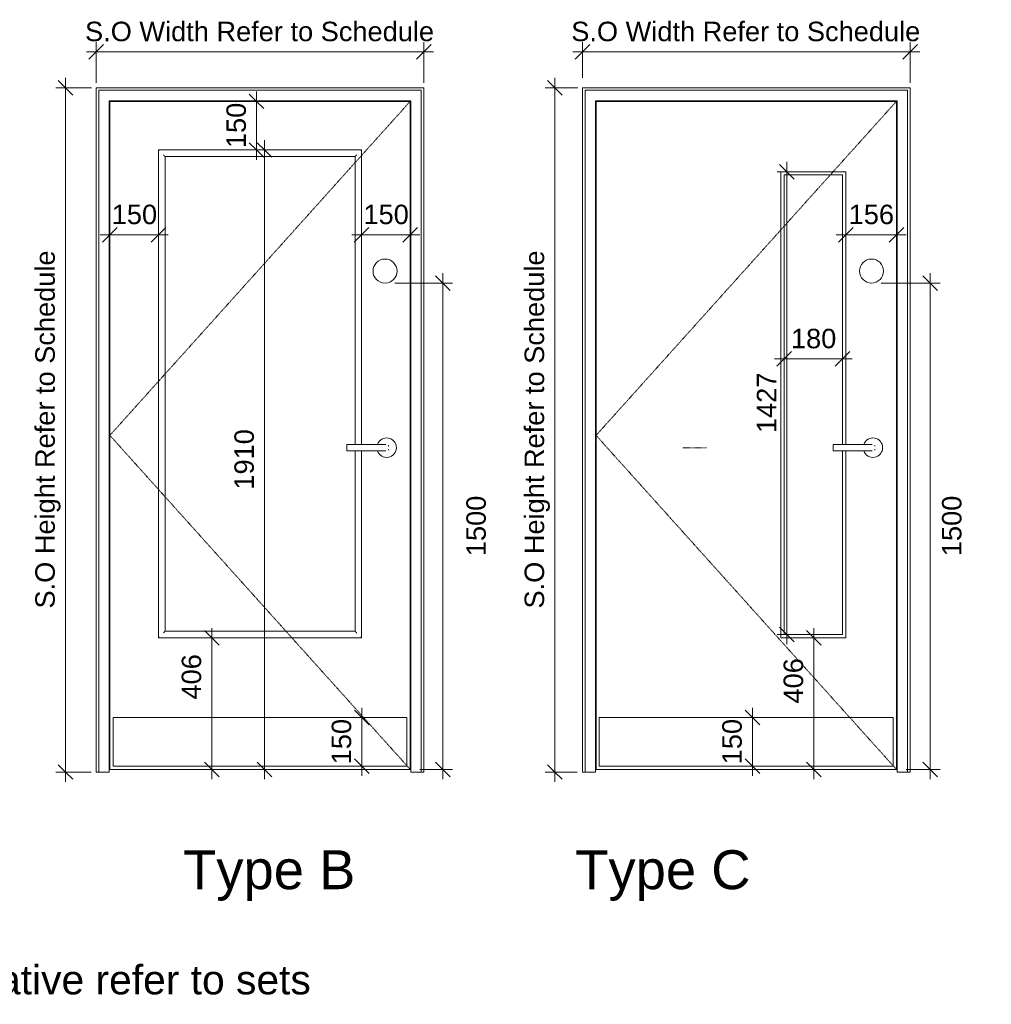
# Model space of a CAD drawing. Header units: millimetres. Extents: x -22631 to 93968, y -17976 to 24175.
# Tile 17 of 19: x 15436 to 18432, y 800 to 3836. Entities that reach past the tile are written whole.
import ezdxf

# ---------------------------------------------------------------- set-up
doc = ezdxf.new("R2010")
doc.units = ezdxf.units.MM
doc.linetypes.add('Dash2', pattern=[3, 1.5, -1.5])
doc.linetypes.add('Elevation Swings', pattern=[3, 2, -1])
for name, color, linetype, lineweight in [('A-ANNO-DIMS', 211, 'Continuous', 9), ('A-ANNO-DIMS-30', 211, 'Continuous', 9), ('A-DETL', 90, 'Continuous', 9), ('A-DOOR', 31, 'Continuous', 9), ('A-DOOR-FRAM', 31, 'Continuous', 18), ('G-ANNO-TEXT', 231, 'Continuous', 9)]:
    doc.layers.add(name, color=color, linetype=linetype, lineweight=lineweight)
doc.styles.add('Arial_3', font='arial.ttf', dxfattribs={"height": 120})
doc.styles.add('Arial_4', font='arial.ttf', dxfattribs={"height": 60})
doc.styles.add('Arial_5', font='arial.ttf', dxfattribs={"height": 90})
doc.dimstyles.new('DKA_-_Dimension_-_Small_-_Black', dxfattribs={"dimscale": 304.8, "dimtxt": 61.215564, "dimasz": 0.147638, "dimexe": 0.098425, "dimexo": 0.098425, "dimgap": 0.049213, "dimtad": 1, "dimdec": 0, "dimzin": 0, "dimdsep": 46, "dimtxsty": 'Arial_4', "dimblk1": 'OBLIQUE', "dimblk2": 'OBLIQUE', "dimsah": 1, "dimcen": 0.09, "dimdle": 0.098425, "dimazin": 0, "dimtfac": 1, "dimtdec": 4, "dimtix": 1, "dimtmove": 0, "dimatfit": 3, "dimfxl": 1, "dimtvp": 1, "dimtolj": 1, "dimtzin": 0, "dimarcsym": 2})
doc.dimstyles.new('DKA_-_Dimension_-_Small_-_Black_1', dxfattribs={"dimscale": 304.8, "dimtxt": 61.215564, "dimasz": 0.147638, "dimexe": 0.098425, "dimexo": 0.098425, "dimgap": 0.049213, "dimtad": 1, "dimdec": 0, "dimzin": 0, "dimdsep": 46, "dimtxsty": 'Arial_4', "dimblk1": 'OBLIQUE', "dimblk2": 'OBLIQUE', "dimsah": 1, "dimcen": 0.09, "dimdle": 0.098425, "dimazin": 0, "dimtfac": 1, "dimtdec": 4, "dimtix": 1, "dimtmove": 2, "dimatfit": 3, "dimfxl": 1, "dimtvp": 1, "dimtolj": 1, "dimtzin": 0, "dimarcsym": 2})

# ---------------------------------------------------------------- blocks, each defined once
blk = doc.blocks.new('Family - ___-3245844-Intermediate Door legend - Ground Floor')
at = {"layer": 'A-DOOR'}
for p, q in [((2649.4, 3583.9), (1723.4, 3583.9)), ((1723.4, 3583.9), (1723.4, 1523.9)), ((2649.4, 1523.9), (2649.4, 3583.9)), ((1873.4, 3433.9), (1873.4, 1929.9)), ((2499.4, 3433.9), (1873.4, 3433.9)), ((2499.4, 2525.9), (2499.4, 3433.9)), ((1893.4, 1949.9), (1893.4, 3413.9)), ((1893.4, 3413.9), (2479.4, 3413.9)), ((2479.4, 3413.9), (2479.4, 2525.9)), ((2559.4, 2525.9), (2454.4, 2525.9)), ((2454.4, 2525.9), (2454.4, 2515.9)), ((2454.4, 2515.9), (2454.4, 2505.9)), ((2454.4, 2505.9), (2559.4, 2505.9)), ((2479.4, 2505.9), (2479.4, 1949.9)), ((2499.4, 1929.9), (2499.4, 2505.9)), ((2479.4, 1949.9), (1893.4, 1949.9)), ((1873.4, 1929.9), (2499.4, 1929.9)), ((1733.4, 1683.9), (1733.4, 1533.9)), ((2639.4, 1683.9), (1733.4, 1683.9)), ((2639.4, 1533.9), (2639.4, 1683.9)), ((1723.4, 1523.9), (2649.4, 1523.9)), ((1733.4, 1533.9), (2639.4, 1533.9))]:
    blk.add_line(p, q, dxfattribs=at)
at = {"layer": 'A-DOOR', "linetype": 'Elevation Swings'}
for p, q in [((2649.4, 3583.9), (1723.4, 2553.9)), ((1723.4, 2553.9), (2649.4, 1523.9))]:
    blk.add_line(p, q, dxfattribs=at)
at = {"layer": 'A-DOOR', "flags": 128}
for points in [[(2574.4, 2525.9), (2572.5, 2525.9), (2567.2, 2525.9), (2559.9, 2525.9), (2559.4, 2525.9)], [(2559.4, 2505.9), (2566.8, 2505.9), (2572.2, 2505.9), (2574.4, 2505.9), (2574.4, 2505.9)]]:
    blk.add_lwpolyline(points, dxfattribs=at)
at = {"layer": 'A-DOOR'}
for centre, radius, start, end in [((2576.9, 2515.9), 30, 0, 160.3657), ((2574.4, 2515.9), 10, 30, 45), ((2576.9, 2515.9), 30, 199.5633, 0), ((2574.4, 2515.9), 10, 315, 330)]:
    blk.add_arc(centre, radius, start, end, dxfattribs=at)
for points, knots in [([(1875.4, 3431.9), (1875.2, 3432.1), (1875, 3432.3), (1874.6, 3432.7), (1874.4, 3432.9), (1874.3, 3433), (1874.1, 3433.2), (1874, 3433.3), (1873.8, 3433.5), (1873.7, 3433.6), (1873.6, 3433.8), (1873.4, 3433.9), (1873.4, 3433.9), (1873.4, 3433.9)], [0, 0, 0, 0, 0.166667, 0.25, 0.333333, 0.375, 0.416667, 0.5, 0.583333, 0.666667, 0.75, 0.833333, 1, 1, 1, 1]), ([(2499.4, 3433.9), (2499.4, 3433.9), (2499.4, 3433.9), (2499.3, 3433.8), (2499.1, 3433.6), (2499, 3433.5), (2498.8, 3433.3), (2498.7, 3433.2), (2498.5, 3433), (2498.4, 3432.9), (2498.2, 3432.7), (2497.8, 3432.3), (2497.6, 3432.1), (2497.4, 3431.9)], [-1, -1, -1, -1, -0.833333, -0.75, -0.666667, -0.583333, -0.5, -0.416667, -0.375, -0.333333, -0.25, -0.166667, 0, 0, 0, 0]), ([(1893.4, 3413.9), (1893.4, 3413.9), (1893.3, 3414), (1893, 3414.3), (1892.7, 3414.6), (1892.4, 3414.9), (1892.2, 3415.1), (1891.9, 3415.4), (1891.5, 3415.9), (1891, 3416.3), (1890.6, 3416.7), (1890.2, 3417.1), (1889.5, 3417.8), (1888.8, 3418.5), (1888.4, 3418.9)], [0, 0, 0, 0, 0.166667, 0.25, 0.333333, 0.416667, 0.458333, 0.5, 0.583333, 0.666667, 0.708333, 0.75, 0.833333, 1, 1, 1, 1]), ([(2484.4, 3418.9), (2484, 3418.5), (2483.3, 3417.8), (2482.5, 3417), (2482, 3416.5), (2481.6, 3416.1), (2481.3, 3415.8), (2480.9, 3415.4), (2480.6, 3415.1), (2480.4, 3414.9), (2480.1, 3414.6), (2479.8, 3414.3), (2479.5, 3414), (2479.4, 3413.9), (2479.4, 3413.9)], [-1, -1, -1, -1, -0.833333, -0.75, -0.666667, -0.625, -0.583333, -0.5, -0.458333, -0.416667, -0.333333, -0.25, -0.166667, 0, 0, 0, 0]), ([(1893.4, 1949.9), (1893.4, 1949.9), (1893.3, 1949.8), (1893, 1949.5), (1892.7, 1949.2), (1892.4, 1948.9), (1892.2, 1948.7), (1891.9, 1948.4), (1891.5, 1948), (1891, 1947.5), (1890.6, 1947.1), (1890.2, 1946.7), (1889.5, 1946), (1888.8, 1945.3), (1888.4, 1944.9)], [0, 0, 0, 0, 0.166667, 0.25, 0.333333, 0.416667, 0.458333, 0.5, 0.583333, 0.666667, 0.708333, 0.75, 0.833333, 1, 1, 1, 1]), ([(2479.4, 1949.9), (2479.4, 1949.9), (2479.5, 1949.8), (2479.8, 1949.5), (2480.1, 1949.2), (2480.4, 1948.9), (2480.6, 1948.7), (2480.9, 1948.4), (2481.4, 1948), (2481.8, 1947.5), (2482.2, 1947.1), (2482.6, 1946.7), (2483.3, 1946), (2484, 1945.3), (2484.4, 1944.9)], [0, 0, 0, 0, 0.166667, 0.25, 0.333333, 0.416667, 0.458333, 0.5, 0.583333, 0.666667, 0.708333, 0.75, 0.833333, 1, 1, 1, 1]), ([(1875.4, 1931.9), (1875.2, 1931.7), (1875, 1931.5), (1874.6, 1931.1), (1874.4, 1930.9), (1874.3, 1930.8), (1874.1, 1930.6), (1874, 1930.5), (1873.8, 1930.3), (1873.7, 1930.2), (1873.6, 1930), (1873.4, 1929.9), (1873.4, 1929.9), (1873.4, 1929.9)], [0, 0, 0, 0, 0.166667, 0.25, 0.333333, 0.375, 0.416667, 0.5, 0.583333, 0.666667, 0.75, 0.833333, 1, 1, 1, 1]), ([(2497.4, 1931.9), (2497.6, 1931.7), (2497.8, 1931.5), (2498.2, 1931.1), (2498.4, 1930.9), (2498.5, 1930.8), (2498.7, 1930.6), (2498.8, 1930.5), (2499, 1930.3), (2499.1, 1930.2), (2499.3, 1930), (2499.4, 1929.9), (2499.4, 1929.9), (2499.4, 1929.9)], [0, 0, 0, 0, 0.166667, 0.25, 0.333333, 0.375, 0.416667, 0.5, 0.583333, 0.666667, 0.75, 0.833333, 1, 1, 1, 1])]:
    blk.add_open_spline(points, degree=3, knots=knots, dxfattribs=at)
at = {"layer": 'A-DOOR-FRAM', "lineweight": 9}
for p, q in [((1681.4, 3625.9), (2691.4, 3625.9)), ((1681.4, 1515.9), (1681.4, 3625.9)), ((1689.4, 3617.9), (1689.4, 1515.9)), ((1689.4, 3617.9), (2683.4, 3617.9)), ((2683.4, 3617.9), (2683.4, 1515.9)), ((2691.4, 3625.9), (2691.4, 1515.9)), ((1721.4, 1515.9), (1721.4, 3585.9)), ((2651.4, 3585.9), (1721.4, 3585.9)), ((1721.4, 3585.9), (2651.4, 3585.9)), ((1721.4, 1515.9), (1721.4, 3585.9)), ((2651.4, 1515.9), (2651.4, 3585.9)), ((2651.4, 3585.9), (2651.4, 1515.9)), ((1721.4, 1515.9), (1681.4, 1515.9)), ((1721.4, 1515.9), (1689.4, 1515.9)), ((2683.4, 1515.9), (2651.4, 1515.9)), ((2691.4, 1515.9), (2651.4, 1515.9))]:
    blk.add_line(p, q, dxfattribs=at)
blk = doc.blocks.new('Family - ___-3245857-Intermediate Door legend - Ground Floor')
at = {"layer": 'A-DOOR'}
for p, q in [((4148.4, 3583.9), (3222.4, 3583.9)), ((3222.4, 3583.9), (3222.4, 1523.9)), ((4148.4, 1523.9), (4148.4, 3583.9)), ((3792.4, 3366.9), (3992.4, 3366.9)), ((3792.4, 1929.9), (3792.4, 3366.9)), ((3802.4, 3356.9), (3802.4, 1939.9)), ((3802.4, 3356.9), (3982.4, 3356.9)), ((3982.4, 2525.9), (3982.4, 3356.9)), ((3992.4, 3366.9), (3992.4, 2525.9)), ((4058.4, 2525.9), (3953.4, 2525.9)), ((3953.4, 2525.9), (3953.4, 2515.9)), ((3953.4, 2515.9), (3953.4, 2505.9)), ((3953.4, 2505.9), (4058.4, 2505.9)), ((3982.4, 1939.9), (3982.4, 2505.9)), ((3992.4, 2505.9), (3992.4, 1929.9)), ((3992.4, 1929.9), (3792.4, 1929.9)), ((3802.4, 1939.9), (3982.4, 1939.9)), ((4138.4, 1683.9), (3232.4, 1683.9)), ((3232.4, 1683.9), (3232.4, 1533.9)), ((4138.4, 1533.9), (4138.4, 1683.9)), ((3222.4, 1523.9), (4148.4, 1523.9)), ((3232.4, 1533.9), (4138.4, 1533.9))]:
    blk.add_line(p, q, dxfattribs=at)
at = {"layer": 'A-DOOR', "linetype": 'Elevation Swings'}
for p, q in [((4148.4, 3583.9), (3222.4, 2553.9)), ((3222.4, 2553.9), (4148.4, 1523.9))]:
    blk.add_line(p, q, dxfattribs=at)
at = {"layer": 'A-DOOR', "flags": 128}
for points in [[(4073.4, 2525.9), (4071.5, 2525.9), (4066.2, 2525.9), (4058.9, 2525.9), (4058.4, 2525.9)], [(4058.4, 2505.9), (4065.8, 2505.9), (4071.2, 2505.9), (4073.4, 2505.9), (4073.4, 2505.9)]]:
    blk.add_lwpolyline(points, dxfattribs=at)
at = {"layer": 'A-DOOR'}
for centre, radius, start, end in [((4075.9, 2515.9), 30, 0, 160.3657), ((4073.4, 2515.9), 10, 30, 45), ((4075.9, 2515.9), 30, 199.5633, 0), ((4073.4, 2515.9), 10, 315, 330)]:
    blk.add_arc(centre, radius, start, end, dxfattribs=at)
at = {"layer": 'A-DOOR-FRAM', "lineweight": 9}
for p, q in [((3180.4, 3625.9), (4190.4, 3625.9)), ((3180.4, 1515.9), (3180.4, 3625.9)), ((3188.4, 3617.9), (3188.4, 1515.9)), ((3188.4, 3617.9), (4182.4, 3617.9)), ((4182.4, 3617.9), (4182.4, 1515.9)), ((4190.4, 3625.9), (4190.4, 1515.9)), ((3220.4, 1515.9), (3220.4, 3585.9)), ((4150.4, 3585.9), (3220.4, 3585.9)), ((3220.4, 3585.9), (4150.4, 3585.9)), ((3220.4, 1515.9), (3220.4, 3585.9)), ((4150.4, 1515.9), (4150.4, 3585.9)), ((4150.4, 3585.9), (4150.4, 1515.9)), ((3220.4, 1515.9), (3180.4, 1515.9)), ((3220.4, 1515.9), (3188.4, 1515.9)), ((4182.4, 1515.9), (4150.4, 1515.9)), ((4190.4, 1515.9), (4150.4, 1515.9))]:
    blk.add_line(p, q, dxfattribs=at)
blk = doc.blocks.new('DIMBLOCK4-Intermediate Door legend - Ground Floor')
at = {"layer": 'A-ANNO-DIMS-30'}
for p, q in [((15672.2, 3736.5), (15672.2, 3766.5)), ((16682.2, 3736.5), (16682.2, 3766.5)), ((15642.2, 3736.5), (16712.2, 3736.5)), ((15672.2, 3736.5), (15672.2, 3640.5)), ((16682.2, 3736.5), (16682.2, 3640.5))]:
    blk.add_line(p, q, dxfattribs=at)
at = {"layer": 'A-ANNO-DIMS-30', "lineweight": 25}
for p, q in [((15672.2, 3736.5), (15649.7, 3714)), ((15672.2, 3736.5), (15694.7, 3759)), ((16682.2, 3736.5), (16659.7, 3714)), ((16682.2, 3736.5), (16704.7, 3759))]:
    blk.add_line(p, q, dxfattribs=at)
at = {"layer": 'A-ANNO-DIMS-30', "color": 0, "insert": (15637.6, 3829.4), "char_height": 60, "width": 1295.133, "attachment_point": 1, "line_spacing_factor": 0.941778, "style": 'Arial_4'}
blk.add_mtext('S.O Width Refer to Schedule', dxfattribs=at)
blk = doc.blocks.new('_Oblique')
at = {"color": 0, "linetype": 'ByBlock', "lineweight": -2}
blk.add_line((-0.5, -0.5), (0.5, 0.5), dxfattribs=at)
blk = doc.blocks.new('DIMBLOCK5-Intermediate Door legend - Ground Floor')
at = {"layer": 'A-ANNO-DIMS-30'}
for p, q in [((17171.2, 3736.5), (17171.2, 3766.5)), ((18181.2, 3736.5), (18181.2, 3766.5)), ((17141.2, 3736.5), (18211.2, 3736.5)), ((17171.2, 3736.5), (17171.2, 3655.9)), ((18181.2, 3736.5), (18181.2, 3640.5))]:
    blk.add_line(p, q, dxfattribs=at)
at = {"layer": 'A-ANNO-DIMS-30', "lineweight": 25}
for p, q in [((17171.2, 3736.5), (17148.7, 3714)), ((17171.2, 3736.5), (17193.7, 3759)), ((18181.2, 3736.5), (18158.7, 3714)), ((18181.2, 3736.5), (18203.7, 3759))]:
    blk.add_line(p, q, dxfattribs=at)
at = {"layer": 'A-ANNO-DIMS-30', "color": 0, "insert": (17136.6, 3829.4), "char_height": 60, "width": 1295.133, "attachment_point": 1, "line_spacing_factor": 0.941778, "style": 'Arial_4'}
blk.add_mtext('S.O Width Refer to Schedule', dxfattribs=at)
blk = doc.blocks.new('DIMBLOCK8-Intermediate Door legend - Ground Floor')
at = {"layer": 'A-ANNO-DIMS-30', "lineweight": 25}
for p, q in [((15577.2, 3625.9), (15554.7, 3648.4)), ((15577.2, 3625.9), (15599.7, 3603.4)), ((15577.2, 1515.9), (15554.7, 1538.4)), ((15577.2, 1515.9), (15599.7, 1493.4))]:
    blk.add_line(p, q, dxfattribs=at)
at = {"layer": 'A-ANNO-DIMS-30'}
for p, q in [((15577.2, 1485.9), (15577.2, 3655.9)), ((15577.2, 3625.9), (15547.2, 3625.9)), ((15577.2, 3625.9), (15657.6, 3625.9)), ((15577.2, 1515.9), (15547.2, 1515.9)), ((15577.2, 1515.9), (15656, 1515.9))]:
    blk.add_line(p, q, dxfattribs=at)
at = {"layer": 'A-ANNO-DIMS-30', "color": 0, "insert": (15484.3, 2020), "char_height": 60, "width": 1322.256, "attachment_point": 1, "rotation": 90, "line_spacing_factor": 0.941778, "style": 'Arial_4'}
blk.add_mtext('S.O Height Refer to Schedule', dxfattribs=at)
blk = doc.blocks.new('DIMBLOCK9-Intermediate Door legend - Ground Floor')
at = {"layer": 'A-ANNO-DIMS-30', "lineweight": 25}
for p, q in [((17085.8, 3625.9), (17063.3, 3648.4)), ((17085.8, 3625.9), (17108.3, 3603.4)), ((17085.8, 1515.9), (17063.3, 1538.4)), ((17085.8, 1515.9), (17108.3, 1493.4))]:
    blk.add_line(p, q, dxfattribs=at)
at = {"layer": 'A-ANNO-DIMS-30'}
for p, q in [((17085.8, 1485.9), (17085.8, 3655.9)), ((17085.8, 3625.9), (17055.8, 3625.9)), ((17085.8, 3625.9), (17156.6, 3625.9)), ((17085.8, 1515.9), (17055.8, 1515.9)), ((17085.8, 1515.9), (17155, 1515.9))]:
    blk.add_line(p, q, dxfattribs=at)
at = {"layer": 'A-ANNO-DIMS-30', "color": 0, "insert": (16992.9, 2020), "char_height": 60, "width": 1322.256, "attachment_point": 1, "rotation": 90, "line_spacing_factor": 0.941778, "style": 'Arial_4'}
blk.add_mtext('S.O Height Refer to Schedule', dxfattribs=at)
blk = doc.blocks.new('DIMBLOCK11-Intermediate Door legend - Ground Floor')
at = {"layer": 'A-ANNO-DIMS-30', "lineweight": 25}
for p, q in [((17695.1, 1683.9), (17672.6, 1706.4)), ((17695.1, 1683.9), (17717.6, 1661.4)), ((17695.1, 1533.9), (17672.6, 1556.4)), ((17695.1, 1533.9), (17717.6, 1511.4))]:
    blk.add_line(p, q, dxfattribs=at)
at = {"layer": 'A-ANNO-DIMS-30'}
for p, q in [((17695.1, 1713.9), (17695.1, 1503.9)), ((17695.1, 1683.9), (17665.1, 1683.9)), ((17695.1, 1683.9), (17696.9, 1683.9)), ((17695.1, 1533.9), (17665.1, 1533.9)), ((17695.1, 1533.9), (17696.9, 1533.9))]:
    blk.add_line(p, q, dxfattribs=at)
at = {"layer": 'A-ANNO-DIMS-30', "color": 0, "insert": (17602.2, 1539.7), "char_height": 60, "width": 166.13, "attachment_point": 1, "rotation": 90, "line_spacing_factor": 0.941778, "style": 'Arial_4'}
blk.add_mtext('150', dxfattribs=at)
blk = doc.blocks.new('DIMBLOCK12-Intermediate Door legend - Ground Floor')
at = {"layer": 'A-ANNO-DIMS-30', "lineweight": 25}
for p, q in [((16491, 1683.9), (16468.5, 1706.4)), ((16491, 1683.9), (16513.5, 1661.4)), ((16491, 1533.9), (16468.5, 1556.4)), ((16491, 1533.9), (16513.5, 1511.4))]:
    blk.add_line(p, q, dxfattribs=at)
at = {"layer": 'A-ANNO-DIMS-30'}
for p, q in [((16491, 1713.9), (16491, 1503.9)), ((16491, 1683.9), (16461, 1683.9)), ((16491, 1683.9), (16492.9, 1683.9)), ((16491, 1533.9), (16461, 1533.9)), ((16491, 1533.9), (16492.9, 1533.9))]:
    blk.add_line(p, q, dxfattribs=at)
at = {"layer": 'A-ANNO-DIMS-30', "color": 0, "insert": (16398.1, 1539.7), "char_height": 60, "width": 166.13, "attachment_point": 1, "rotation": 90, "line_spacing_factor": 0.941778, "style": 'Arial_4'}
blk.add_mtext('150', dxfattribs=at)
blk = doc.blocks.new('DIMBLOCK14-Intermediate Door legend - Ground Floor')
at = {"layer": 'A-ANNO-DIMS-30', "lineweight": 25}
for p, q in [((16741, 3023.6), (16718.5, 3046.1)), ((16741, 3023.6), (16763.5, 3001.1)), ((16741, 1523.9), (16718.5, 1546.4)), ((16741, 1523.9), (16763.5, 1501.4))]:
    blk.add_line(p, q, dxfattribs=at)
at = {"layer": 'A-ANNO-DIMS-30'}
for p, q in [((16741, 1493.9), (16741, 3053.6)), ((16741, 3023.6), (16592.5, 3023.6)), ((16741, 3023.6), (16771, 3023.6)), ((16741, 1523.9), (16670.2, 1523.9)), ((16741, 1523.9), (16771, 1523.9))]:
    blk.add_line(p, q, dxfattribs=at)
at = {"layer": 'A-ANNO-DIMS-30', "color": 0, "insert": (16813.2, 2181.5), "char_height": 60, "width": 221.506, "attachment_point": 1, "rotation": 90, "line_spacing_factor": 0.941778, "style": 'Arial_4'}
blk.add_mtext('1500', dxfattribs=at)
blk = doc.blocks.new('DIMBLOCK16-Intermediate Door legend - Ground Floor')
at = {"layer": 'A-ANNO-DIMS-30', "lineweight": 25}
for p, q in [((18243.6, 3023.6), (18221.1, 3046.1)), ((18243.6, 3023.6), (18266.1, 3001.1)), ((18243.6, 1523.9), (18221.1, 1546.4)), ((18243.6, 1523.9), (18266.1, 1501.4))]:
    blk.add_line(p, q, dxfattribs=at)
at = {"layer": 'A-ANNO-DIMS-30'}
for p, q in [((18243.6, 1493.9), (18243.6, 3053.6)), ((18243.6, 3023.6), (18092.5, 3023.6)), ((18243.6, 3023.6), (18273.6, 3023.6)), ((18243.6, 1523.9), (18169.2, 1523.9)), ((18243.6, 1523.9), (18273.6, 1523.9))]:
    blk.add_line(p, q, dxfattribs=at)
at = {"layer": 'A-ANNO-DIMS-30', "color": 0, "insert": (18279.7, 2181.5), "char_height": 60, "width": 221.506, "attachment_point": 1, "rotation": 90, "line_spacing_factor": 0.941778, "style": 'Arial_4'}
blk.add_mtext('1500', dxfattribs=at)
blk = doc.blocks.new('DIMBLOCK25-Intermediate Door legend - Ground Floor')
at = {"layer": 'A-ANNO-DIMS-30'}
for p, q in [((16191, 3463.9), (16191, 1493.9)), ((16191, 3433.9), (16161, 3433.9)), ((16191, 3433.9), (16192.9, 3433.9)), ((16191, 1523.9), (16161, 1523.9)), ((16191, 1523.9), (16192.9, 1523.9))]:
    blk.add_line(p, q, dxfattribs=at)
at = {"layer": 'A-ANNO-DIMS-30', "lineweight": 25}
for p, q in [((16191, 3433.9), (16168.5, 3456.4)), ((16191, 3433.9), (16213.5, 3411.4)), ((16191, 1523.9), (16168.5, 1546.4)), ((16191, 1523.9), (16213.5, 1501.4))]:
    blk.add_line(p, q, dxfattribs=at)
at = {"layer": 'A-ANNO-DIMS-30', "color": 0, "insert": (16098.1, 2386.6), "char_height": 60, "width": 221.506, "attachment_point": 1, "rotation": 90, "line_spacing_factor": 0.941778, "style": 'Arial_4'}
blk.add_mtext('1910', dxfattribs=at)
blk = doc.blocks.new('DIMBLOCK26-Intermediate Door legend - Ground Floor')
at = {"layer": 'A-ANNO-DIMS-30', "lineweight": 25}
for p, q in [((17801.7, 3366.9), (17779.2, 3389.4)), ((17801.7, 3366.9), (17824.2, 3344.4)), ((17801.7, 1939.9), (17779.2, 1962.4)), ((17801.7, 1939.9), (17824.2, 1917.4))]:
    blk.add_line(p, q, dxfattribs=at)
at = {"layer": 'A-ANNO-DIMS-30'}
for p, q in [((17801.7, 3396.9), (17801.7, 1909.9)), ((17801.7, 3366.9), (17771.7, 3366.9)), ((17801.7, 3366.9), (17803.5, 3366.9)), ((17801.7, 1939.9), (17771.7, 1939.9)), ((17801.7, 1939.9), (17803.5, 1939.9))]:
    blk.add_line(p, q, dxfattribs=at)
at = {"layer": 'A-ANNO-DIMS-30', "color": 0, "insert": (17708.8, 2561.1), "char_height": 60, "width": 221.506, "attachment_point": 1, "rotation": 90, "line_spacing_factor": 0.941778, "style": 'Arial_4'}
blk.add_mtext('1427', dxfattribs=at)
blk = doc.blocks.new('DIMBLOCK28-Intermediate Door legend - Ground Floor')
at = {"layer": 'A-ANNO-DIMS-30', "lineweight": 25}
for p, q in [((17793.2, 2789.6), (17815.7, 2812.1)), ((17973.2, 2789.6), (17995.7, 2812.1)), ((17793.2, 2789.6), (17770.7, 2767.1)), ((17973.2, 2789.6), (17950.7, 2767.1))]:
    blk.add_line(p, q, dxfattribs=at)
at = {"layer": 'A-ANNO-DIMS-30'}
for p, q in [((17763.2, 2789.6), (18003.2, 2789.6)), ((17793.2, 2789.6), (17793.2, 2791.4)), ((17793.2, 2789.6), (17793.2, 2759.6)), ((17973.2, 2789.6), (17973.2, 2791.4)), ((17973.2, 2789.6), (17973.2, 2759.6))]:
    blk.add_line(p, q, dxfattribs=at)
at = {"layer": 'A-ANNO-DIMS-30', "color": 0, "insert": (17814, 2882.5), "char_height": 60, "width": 166.13, "attachment_point": 1, "line_spacing_factor": 0.941778, "style": 'Arial_4'}
blk.add_mtext('180', dxfattribs=at)
blk = doc.blocks.new('DIMBLOCK29-Intermediate Door legend - Ground Floor')
at = {"layer": 'A-ANNO-DIMS-30', "lineweight": 25}
for p, q in [((17884.2, 1929.9), (17861.7, 1952.4)), ((17884.2, 1929.9), (17906.7, 1907.4)), ((17884.2, 1523.9), (17861.7, 1546.4)), ((17884.2, 1523.9), (17906.7, 1501.4))]:
    blk.add_line(p, q, dxfattribs=at)
at = {"layer": 'A-ANNO-DIMS-30'}
for p, q in [((17884.2, 1493.9), (17884.2, 1959.9)), ((17884.2, 1929.9), (17882.3, 1929.9)), ((17884.2, 1929.9), (17914.2, 1929.9)), ((17884.2, 1523.9), (17882.3, 1523.9)), ((17884.2, 1523.9), (17914.2, 1523.9))]:
    blk.add_line(p, q, dxfattribs=at)
at = {"layer": 'A-ANNO-DIMS-30', "color": 0, "insert": (17791.3, 1727.1), "char_height": 60, "width": 166.13, "attachment_point": 1, "rotation": 90, "line_spacing_factor": 0.941778, "style": 'Arial_4'}
blk.add_mtext('406', dxfattribs=at)
blk = doc.blocks.new('DIMBLOCK30-Intermediate Door legend - Ground Floor')
at = {"layer": 'A-ANNO-DIMS-30', "lineweight": 25}
for p, q in [((17983.2, 3172.3), (18005.7, 3194.8)), ((18139.2, 3172.3), (18161.7, 3194.8)), ((17983.2, 3172.3), (17960.7, 3149.8)), ((18139.2, 3172.3), (18116.7, 3149.8))]:
    blk.add_line(p, q, dxfattribs=at)
at = {"layer": 'A-ANNO-DIMS-30'}
for p, q in [((17953.2, 3172.3), (18169.2, 3172.3)), ((17983.2, 3172.3), (17983.2, 3174.2)), ((17983.2, 3172.3), (17983.2, 3142.3)), ((18139.2, 3172.3), (18139.2, 3174.2)), ((18139.2, 3172.3), (18139.2, 3142.3))]:
    blk.add_line(p, q, dxfattribs=at)
at = {"layer": 'A-ANNO-DIMS-30', "color": 0, "insert": (17992, 3265.2), "char_height": 60, "width": 166.13, "attachment_point": 1, "line_spacing_factor": 0.941778, "style": 'Arial_4'}
blk.add_mtext('156', dxfattribs=at)
blk = doc.blocks.new('DIMBLOCK31-Intermediate Door legend - Ground Floor')
at = {"layer": 'A-ANNO-DIMS-30', "lineweight": 25}
for p, q in [((16028.5, 1929.9), (16006, 1952.4)), ((16028.5, 1929.9), (16051, 1907.4)), ((16028.5, 1523.9), (16006, 1546.4)), ((16028.5, 1523.9), (16051, 1501.4))]:
    blk.add_line(p, q, dxfattribs=at)
at = {"layer": 'A-ANNO-DIMS-30'}
for p, q in [((16028.5, 1493.9), (16028.5, 1959.9)), ((16028.5, 1929.9), (16026.7, 1929.9)), ((16028.5, 1929.9), (16058.5, 1929.9)), ((16028.5, 1523.9), (16026.7, 1523.9)), ((16028.5, 1523.9), (16058.5, 1523.9))]:
    blk.add_line(p, q, dxfattribs=at)
at = {"layer": 'A-ANNO-DIMS-30', "color": 0, "insert": (15935.6, 1739.4), "char_height": 60, "width": 166.13, "attachment_point": 1, "rotation": 90, "line_spacing_factor": 0.941778, "style": 'Arial_4'}
blk.add_mtext('406', dxfattribs=at)
blk = doc.blocks.new('DIMBLOCK32-Intermediate Door legend - Ground Floor')
at = {"layer": 'A-ANNO-DIMS-30', "lineweight": 25}
for p, q in [((16490.2, 3172.3), (16512.7, 3194.8)), ((16640.2, 3172.3), (16662.7, 3194.8)), ((16490.2, 3172.3), (16467.7, 3149.8)), ((16640.2, 3172.3), (16617.7, 3149.8))]:
    blk.add_line(p, q, dxfattribs=at)
at = {"layer": 'A-ANNO-DIMS-30'}
for p, q in [((16460.2, 3172.3), (16670.2, 3172.3)), ((16490.2, 3172.3), (16490.2, 3174.2)), ((16490.2, 3172.3), (16490.2, 3142.3)), ((16640.2, 3172.3), (16640.2, 3174.2)), ((16640.2, 3172.3), (16640.2, 3142.3))]:
    blk.add_line(p, q, dxfattribs=at)
at = {"layer": 'A-ANNO-DIMS-30', "color": 0, "insert": (16496, 3265.2), "char_height": 60, "width": 166.13, "attachment_point": 1, "line_spacing_factor": 0.941778, "style": 'Arial_4'}
blk.add_mtext('150', dxfattribs=at)
blk = doc.blocks.new('DIMBLOCK33-Intermediate Door legend - Ground Floor')
at = {"layer": 'A-ANNO-DIMS-30', "lineweight": 25}
for p, q in [((15714.2, 3172.3), (15736.7, 3194.8)), ((15864.2, 3172.3), (15886.7, 3194.8)), ((15714.2, 3172.3), (15691.7, 3149.8)), ((15864.2, 3172.3), (15841.7, 3149.8))]:
    blk.add_line(p, q, dxfattribs=at)
at = {"layer": 'A-ANNO-DIMS-30'}
for p, q in [((15684.2, 3172.3), (15894.2, 3172.3)), ((15714.2, 3172.3), (15714.2, 3174.2)), ((15714.2, 3172.3), (15714.2, 3142.3)), ((15864.2, 3172.3), (15864.2, 3174.2)), ((15864.2, 3172.3), (15864.2, 3142.3))]:
    blk.add_line(p, q, dxfattribs=at)
at = {"layer": 'A-ANNO-DIMS-30', "color": 0, "insert": (15720, 3265.2), "char_height": 60, "width": 166.13, "attachment_point": 1, "line_spacing_factor": 0.941778, "style": 'Arial_4'}
blk.add_mtext('150', dxfattribs=at)
blk = doc.blocks.new('DIMBLOCK34-Intermediate Door legend - Ground Floor')
at = {"layer": 'A-ANNO-DIMS-30'}
for p, q in [((16166.4, 3613.9), (16166.4, 3403.9)), ((16166.4, 3583.9), (16136.4, 3583.9)), ((16166.4, 3583.9), (16168.2, 3583.9)), ((16166.4, 3433.9), (16136.4, 3433.9)), ((16166.4, 3433.9), (16168.2, 3433.9))]:
    blk.add_line(p, q, dxfattribs=at)
at = {"layer": 'A-ANNO-DIMS-30', "lineweight": 25}
for p, q in [((16166.4, 3583.9), (16143.9, 3606.4)), ((16166.4, 3583.9), (16188.9, 3561.4)), ((16166.4, 3433.9), (16143.9, 3456.4)), ((16166.4, 3433.9), (16188.9, 3411.4))]:
    blk.add_line(p, q, dxfattribs=at)
at = {"layer": 'A-ANNO-DIMS-30', "color": 0, "insert": (16073.5, 3439.7), "char_height": 60, "width": 166.13, "attachment_point": 1, "rotation": 90, "line_spacing_factor": 0.941778, "style": 'Arial_4'}
blk.add_mtext('150', dxfattribs=at)

msp = doc.modelspace()

# ---------------------------------------------------------------- linework, layer by layer
at = {"layer": 'A-DETL', "linetype": 'Dash2'}
msp.add_line((17480.2, 2515.9), (17555.2, 2515.9), dxfattribs=at)
at = {"layer": 'A-DETL'}
for centre, start, end in [((16562.5, 3060.6), 0, 180), ((18062.5, 3060.6), 0, 180), ((16562.5, 3060.6), 180, 0), ((18062.5, 3060.6), 180, 0)]:
    msp.add_arc(centre, 37, start, end, dxfattribs=at)

# ---------------------------------------------------------------- block references
at = {"layer": 'A-DOOR', "linetype": 'Elevation Swings'}
for name in ['Family - ___-3245844-Intermediate Door legend - Ground Floor', 'Family - ___-3245857-Intermediate Door legend - Ground Floor']:
    msp.add_blockref(name, (13990.8, 0), dxfattribs=at)

# ---------------------------------------------------------------- texts
at = {"layer": 'G-ANNO-TEXT', "color": 7, "lineweight": 18, "attachment_point": 1}
for s, insert, char_height, width, style in [('Type C', (17149, 1274.6), 120, 654.177, 'Arial_3'), ('Type B', (15940, 1274.6), 120, 644.557, 'Arial_3'), ('NOTE: Ironmongery indicative refer to sets', (13951.2, 920.3), 90, 2938.986, 'Arial_5')]:
    msp.add_mtext(s, dxfattribs=dict(at, insert=insert, char_height=char_height, width=width, style=style))

# ---------------------------------------------------------------- dimensions: what is measured, and where the dimension line sits
at = {"layer": 'A-ANNO-DIMS'}
for base, p1, p2, override, picture, middle in [((16682.2, 3736.5), (15672.2, 3610.5), (16682.2, 3610.5), {"dimpost": '<>', "dimfxl": 1010}, 'DIMBLOCK4-Intermediate Door legend - Ground Floor', (16177.2, 3782.6)), ((18181.2, 3736.5), (17171.2, 3625.9), (18181.2, 3610.5), {"dimpost": '<>', "dimfxl": 1010.116936}, 'DIMBLOCK5-Intermediate Door legend - Ground Floor', (17676.2, 3782.6))]:
    dim = msp.add_linear_dim(base=base, p1=p1, p2=p2, text='S.O Width Refer to Schedule', dimstyle='DKA_-_Dimension_-_Small_-_Black', override=override, dxfattribs=at)
    dim.commit()
    dim.dimension.update_dxf_attribs({"geometry": picture, "text_midpoint": middle})
for base, p1, p2, picture, middle in [((15577.2, 3625.9), (15686, 1515.9), (15687.6, 3625.9), 'DIMBLOCK8-Intermediate Door legend - Ground Floor', (15522.8, 2570.9)), ((17085.8, 3625.9), (17185, 1515.9), (17186.6, 3625.9), 'DIMBLOCK9-Intermediate Door legend - Ground Floor', (17031.5, 2570.9))]:
    dim = msp.add_linear_dim(base=base, p1=p1, p2=p2, angle=90, text='S.O Height Refer to Schedule', dimstyle='DKA_-_Dimension_-_Small_-_Black', override={"dimpost": '<>', "dimfxl": 2110.000607}, dxfattribs=at)
    dim.commit()
    dim.dimension.update_dxf_attribs({"geometry": picture, "text_midpoint": middle})
for base, p1, p2, override, picture, middle in [((16166.4, 3433.9), (16198.2, 3583.9), (16198.2, 3433.9), {"dimpost": '<>', "dimfxl": 150}, 'DIMBLOCK34-Intermediate Door legend - Ground Floor', (16120.7, 3508.9)), ((16191, 1523.9), (16222.9, 3433.9), (16222.9, 1523.9), {"dimpost": '<>', "dimfxl": 1910}, 'DIMBLOCK25-Intermediate Door legend - Ground Floor', (16145.4, 2478.9)), ((17801.7, 1939.9), (17833.5, 3366.9), (17833.5, 1939.9), {"dimpost": '<>', "dimfxl": 1427}, 'DIMBLOCK26-Intermediate Door legend - Ground Floor', (17756.5, 2653.4)), ((16491, 1533.9), (16522.9, 1683.9), (16522.9, 1533.9), {"dimpost": '<>', "dimfxl": 150}, 'DIMBLOCK12-Intermediate Door legend - Ground Floor', (16445.4, 1608.9)), ((17695.1, 1533.9), (17726.9, 1683.9), (17726.9, 1533.9), {"dimpost": '<>', "dimfxl": 150}, 'DIMBLOCK11-Intermediate Door legend - Ground Floor', (17649.5, 1608.9))]:
    dim = msp.add_linear_dim(base=base, p1=p1, p2=p2, angle=90, dimstyle='DKA_-_Dimension_-_Small_-_Black', override=override, dxfattribs=at)
    dim.commit()
    dim.dimension.update_dxf_attribs({"geometry": picture, "text_midpoint": middle})
for base, p1, p2, override, picture, middle in [((15864.2, 3172.3), (15714.2, 3204.2), (15864.2, 3204.2), {"dimpost": '<>', "dimfxl": 150}, 'DIMBLOCK33-Intermediate Door legend - Ground Floor', (15789.2, 3218)), ((16640.2, 3172.3), (16490.2, 3204.2), (16640.2, 3204.2), {"dimpost": '<>', "dimfxl": 150}, 'DIMBLOCK32-Intermediate Door legend - Ground Floor', (16565.2, 3218)), ((18139.2, 3172.3), (17983.2, 3204.2), (18139.2, 3204.2), {"dimpost": '<>', "dimfxl": 156}, 'DIMBLOCK30-Intermediate Door legend - Ground Floor', (18061.2, 3218)), ((17973.2, 2789.6), (17793.2, 2821.4), (17973.2, 2821.4), {"dimpost": '<>', "dimfxl": 180}, 'DIMBLOCK28-Intermediate Door legend - Ground Floor', (17883.2, 2835.2))]:
    dim = msp.add_linear_dim(base=base, p1=p1, p2=p2, dimstyle='DKA_-_Dimension_-_Small_-_Black', override=override, dxfattribs=at)
    dim.commit()
    dim.dimension.update_dxf_attribs({"geometry": picture, "text_midpoint": middle})
for base, p1, p2, override, picture, middle in [((16741, 3023.6), (16640.2, 1523.9), (16562.5, 3023.6), {"dimpost": '<>', "dimfxl": 1501.746667}, 'DIMBLOCK14-Intermediate Door legend - Ground Floor', (16853.2, 2292.2)), ((18243.6, 3023.6), (18139.2, 1523.9), (18062.5, 3023.6), {"dimpost": '<>', "dimfxl": 1501.695256}, 'DIMBLOCK16-Intermediate Door legend - Ground Floor', (18319.7, 2292.2)), ((16028.5, 1929.9), (15996.7, 1523.9), (15996.7, 1929.9), {"dimpost": '<>', "dimfxl": 406}, 'DIMBLOCK31-Intermediate Door legend - Ground Floor', (15975.6, 1822.5)), ((17884.2, 1929.9), (17852.3, 1523.9), (17852.3, 1929.9), {"dimpost": '<>', "dimfxl": 406}, 'DIMBLOCK29-Intermediate Door legend - Ground Floor', (17831.3, 1810.2))]:
    dim = msp.add_linear_dim(base=base, p1=p1, p2=p2, angle=90, dimstyle='DKA_-_Dimension_-_Small_-_Black_1', override=override, dxfattribs=at)
    dim.commit()
    dim.dimension.update_dxf_attribs({"geometry": picture, "text_midpoint": middle, "dimtype": 160, "text_rotation": 90})

doc.saveas('drawing.dxf')
